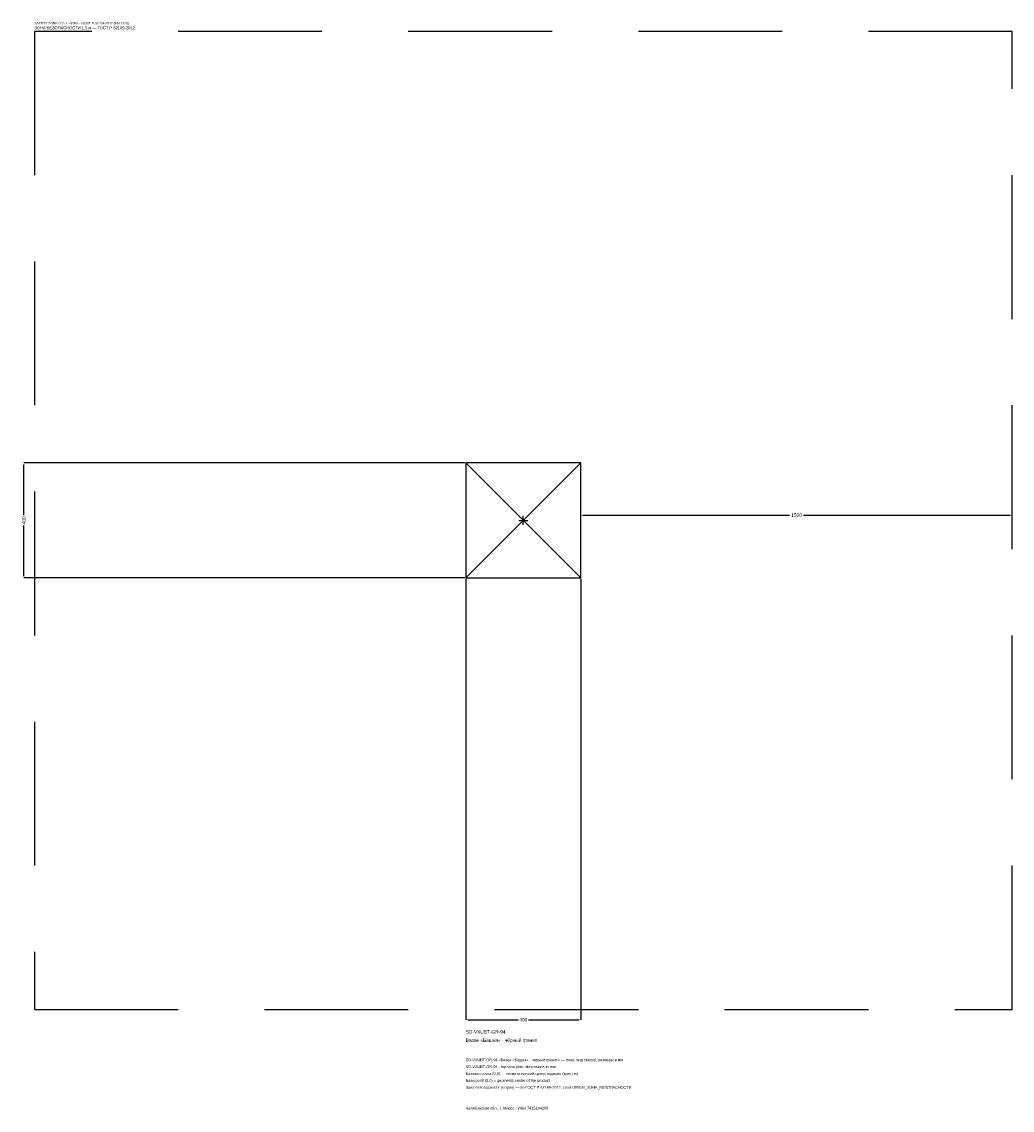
# Model space of a CAD drawing. Header units: metres. Extents: x -1744 to 1700, y -2050 to 1733.
import ezdxf

# ---------------------------------------------------------------- set-up
doc = ezdxf.new("R2010")
doc.units = ezdxf.units.M
doc.linetypes.add('DASHED', pattern=[800, 500, -300])
for name, color, linetype in [('ЗСК_ДАННЫЕ', 3, 'Continuous'), ('ЗСК_ЗОНА_БЕЗОПАСНОСТИ', 1, 'Continuous'), ('ЗСК_КОНТУР', 7, 'Continuous'), ('ЗСК_РАЗМЕРЫ', 8, 'Continuous')]:
    doc.layers.add(name, color=color, linetype=linetype)
doc.dimstyles.new('ORION', dxfattribs={"dimtxt": 12, "dimasz": 7.2, "dimexe": 1.25, "dimexo": 3.6, "dimtad": 1, "dimdec": 0, "dimcen": 2.5, "dimazin": 3, "dimtfac": 1, "dimtmove": 0, "dimatfit": 3})

# ---------------------------------------------------------------- blocks, each defined once
blk = doc.blocks.new('_CLOSEDFILLED')
at = {"color": 0, "linetype": 'BYBLOCK'}
blk.add_solid([(-1, 0.16), (0, 0), (-1, -0.16)], dxfattribs=at)
blk = doc.blocks.new('*D1')
for p, q in [((-200, -203.6), (-200, -1736)), ((200, -203.6), (200, -1736)), ((-192.8, -1736), (-18, -1736)), ((18, -1736), (192.8, -1736))]:
    blk.add_line(p, q)
at = {"layer": 'Defpoints'}
for p in [(-200, -200), (200, -200), (-200, -1736)]:
    blk.add_point(p, dxfattribs=at)
at = {"layer": 'ЗСК_РАЗМЕРЫ', "xscale": 7.199999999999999, "yscale": 7.199999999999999, "rotation": 180}
blk.add_blockref('_CLOSEDFILLED', (-200, -1736), dxfattribs=at)
at = {"layer": 'ЗСК_РАЗМЕРЫ', "xscale": 7.199999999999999, "yscale": 7.199999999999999}
blk.add_blockref('_CLOSEDFILLED', (200, -1736), dxfattribs=at)
at = {"layer": 'ЗСК_РАЗМЕРЫ', "insert": (0, -1736), "char_height": 12, "attachment_point": 5}
blk.add_mtext('400', dxfattribs=at)
blk = doc.blocks.new('*D2')
for p, q in [((-203.6, 200), (-1736, 200)), ((-1736, 18), (-1736, 192.8)), ((-1736, -192.8), (-1736, -18)), ((-203.6, -200), (-1736, -200))]:
    blk.add_line(p, q)
at = {"layer": 'Defpoints'}
for p in [(-200, 200), (-1736, -200), (-200, -200)]:
    blk.add_point(p, dxfattribs=at)
at = {"layer": 'ЗСК_РАЗМЕРЫ', "xscale": 7.199999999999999, "yscale": 7.199999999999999}
for p, rotation in [((-1736, 200), 90), ((-1736, -200), 270)]:
    blk.add_blockref('_CLOSEDFILLED', p, dxfattribs=dict(at, rotation=rotation))
at = {"layer": 'ЗСК_РАЗМЕРЫ', "insert": (-1736, 0), "char_height": 12, "attachment_point": 5, "rotation": 90}
blk.add_mtext('400', dxfattribs=at)
blk = doc.blocks.new('*D3')
for p, q in [((200, 3.6), (200, 18)), ((207.2, 18), (926, 18)), ((974, 18), (1692.8, 18)), ((1700, 3.6), (1700, 18))]:
    blk.add_line(p, q)
at = {"layer": 'Defpoints'}
for p in [(200, 18), (200, 0), (1700, 0)]:
    blk.add_point(p, dxfattribs=at)
at = {"layer": 'ЗСК_РАЗМЕРЫ', "xscale": 7.199999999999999, "yscale": 7.199999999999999, "rotation": 180}
blk.add_blockref('_CLOSEDFILLED', (200, 18), dxfattribs=at)
at = {"layer": 'ЗСК_РАЗМЕРЫ', "xscale": 7.199999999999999, "yscale": 7.199999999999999}
blk.add_blockref('_CLOSEDFILLED', (1700, 18), dxfattribs=at)
at = {"layer": 'ЗСК_РАЗМЕРЫ', "insert": (950, 18), "char_height": 12, "attachment_point": 5}
blk.add_mtext('1500', dxfattribs=at)
blk = doc.blocks.new('ОРИОН SD-VXUBT-GR-94 Вазон Башня · чёрный гранит')
at = {"layer": 'ЗСК_ЗОНА_БЕЗОПАСНОСТИ', "linetype": 'DASHED'}
blk.add_lwpolyline([(-1700, -1700), (1700, -1700), (1700, 1700), (-1700, 1700)], close=True, dxfattribs=at)
at = {"layer": 'ЗСК_КОНТУР'}
for p, q in [((-200, -200), (200, 200)), ((-200, 200), (200, -200))]:
    blk.add_line(p, q, dxfattribs=at)
blk.add_lwpolyline([(-200, -200), (200, -200), (200, 200), (-200, 200)], close=True, dxfattribs=at)
at = {"layer": 'ЗСК_РАЗМЕРЫ'}
for p, q in [((-16, 0), (16, 0)), ((0, -16), (0, 16))]:
    blk.add_line(p, q, dxfattribs=at)
at = {"layer": 'ЗСК_ДАННЫЕ'}
for tag, p in [('АРТИКУЛ', (-200, -1784)), ('НАИМЕНОВАНИЕ', (-200, -1812.8))]:
    blk.add_attdef(tag, p, '', height=12, dxfattribs=at)
at = {"layer": 'ЗСК_ДАННЫЕ', "flags": 1}
for tag, p in [('ПРОИЗВОДИТЕЛЬ', (-200, -1841.6)), ('ТЕЛЕФОН', (-200, -1870.4)), ('САЙТ', (-200, -1928)), ('АДРЕС', (-200, -1956.8)), ('РЕКВИЗИТЫ', (-200, -1985.6)), ('ГАБАРИТЫ', (-200, -2014.4)), ('ЗОНА_БЕЗОПАСНОСТИ', (-200, -2043.2))]:
    blk.add_attdef(tag, p, '', height=12, dxfattribs=at)
at = {"layer": 'ЗСК_ЗОНА_БЕЗОПАСНОСТИ', "color": 1}
for s, height, p in [('SAFETY ZONE / FALL AREA - GOST R 52169-2012 (EN 1176)', 8.4, (-1700, 1724)), ('ЗОНА БЕЗОПАСНОСТИ 1,5 м — ГОСТ Р 52169-2012', 10.2, (-1700, 1707.2))]:
    blk.add_text(s, height=height, dxfattribs=at).set_placement(p)
at = {"layer": 'ЗСК_РАЗМЕРЫ'}
dim = blk.add_linear_dim(base=(-1736, -200), p1=(-200, -200), p2=(-200, 200), angle=90, dimstyle='ORION', dxfattribs=at)
dim.commit()
dim.dimension.update_dxf_attribs({"geometry": '*D2', "text_midpoint": (-1736, 0)})
for base, p1, p2, picture, middle in [((200, 18), (200, 0), (1700, 0), '*D3', (950, 18)), ((-200, -1736), (-200, -200), (200, -200), '*D1', (0, -1736))]:
    dim = blk.add_linear_dim(base=base, p1=p1, p2=p2, dimstyle='ORION', dxfattribs=at)
    dim.commit()
    dim.dimension.update_dxf_attribs({"geometry": picture, "text_midpoint": middle})

msp = doc.modelspace()

# ---------------------------------------------------------------- block references
msp.add_blockref('ОРИОН SD-VXUBT-GR-94 Вазон Башня · чёрный гранит', (0, 0)).add_auto_attribs({'АРТИКУЛ': 'SD-VXUBT-GR-94', 'НАИМЕНОВАНИЕ': 'Вазон «Башня» · чёрный гранит'})

# ---------------------------------------------------------------- texts
at = {"layer": 'ЗСК_ДАННЫЕ', "color": 3}
for s, p in [('SD-VXUBT-GR-94 «Вазон «Башня» · чёрный гранит» — план, вид сверху, размеры в мм', (-200, -1880)), ('SD-VXUBT-GR-94 - top view plan, dimensions in mm', (-200, -1904)), ('Челябинская обл., г. Миасс · ИНН 7415104200', (-200, -2048))]:
    msp.add_text(s, height=9.6, dxfattribs=at).set_placement(p)
at = {"layer": 'ЗСК_ДАННЫЕ', "color": 7}
for s, p in [('Базовая точка (0,0) — геометрический центр изделия (крестик)', (-200, -1928)), ('Base point (0,0) = geometric center of the product', (-200, -1952))]:
    msp.add_text(s, height=9.6, dxfattribs=at).set_placement(p)
at = {"layer": 'ЗСК_ДАННЫЕ', "color": 1}
msp.add_text('Зона безопасности (штрих) — по ГОСТ Р 52169-2012, слой ORION_ЗОНА_БЕЗОПАСНОСТИ', height=9.6, dxfattribs=at).set_placement((-200, -1976))

doc.saveas('drawing.dxf')
